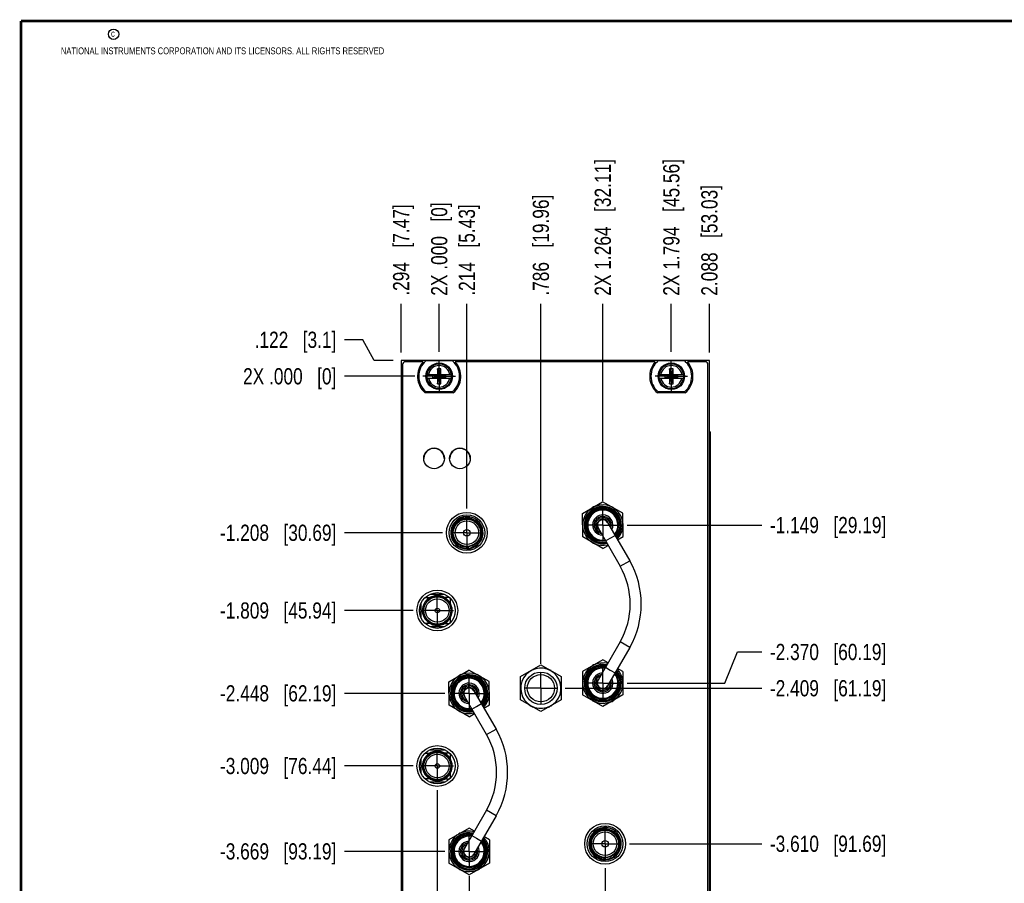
# Model space of a CAD drawing. Header units: inches. Extents: x 0.2 to 16.8, y 0.2 to 10.8.
# Tile 2 of 34: x 0.2 to 7.8, y 4.1 to 10.8. Entities that reach past the tile are written whole.
import ezdxf

# ---------------------------------------------------------------- set-up
doc = ezdxf.new("R2010")
doc.units = ezdxf.units.IN
doc.header["$LTSCALE"] = 0.935
doc.header["$MEASUREMENT"] = 0
doc.linetypes.add('CENTER', pattern=[0.6, 0.375, -0.075, 0.075, -0.075])
doc.layers.get('0').update_dxf_attribs({"linetype": 'CONTINUOUS'})
doc.layers.add('DEFAULT_1', color=7, linetype='CENTER')
doc.layers.add('DIMENSIONS', color=7, linetype='CONTINUOUS')
doc.styles.get("Standard").update_dxf_attribs({"font": 'txt', "width": 0.8})
doc.dimstyles.new('DIMSTYLE_1', dxfattribs={"dimtxt": 0.125, "dimasz": 0.18, "dimexe": 0.18, "dimexo": 0.0625, "dimgap": 0.09, "dimtad": 0, "dimtih": 1, "dimtoh": 1, "dimdec": 3, "dimzin": 4, "dimdsep": 46, "dimtxsty": 'STANDARD', "dimblk": '_FILLED', "dimblk1": '_FILLED', "dimblk2": '_FILLED', "dimcen": 0.09, "dimadec": 0, "dimazin": 0, "dimtp": 0.01, "dimtm": 0.01, "dimtfac": 1, "dimtdec": 3, "dimtofl": 0, "dimtmove": 0, "dimatfit": 3, "dimldrblk": '_FILLED', "dimfxl": 1, "dimtolj": 1, "dimtzin": 4, "dimarcsym": 0})

# ---------------------------------------------------------------- blocks, each defined once
blk = doc.blocks.new('*D0')
at = {"layer": 'DIMENSIONS', "color": 2, "linetype": 'CONTINUOUS'}
for p, q in [((2.8924, 8.2969), (2.7496, 8.2969)), ((2.9802, 8.1371), (2.8924, 8.2969)), ((3.1249, 8.1371), (2.9802, 8.1371))]:
    blk.add_line(p, q, dxfattribs=at)
at = {"layer": 'DIMENSIONS', "color": 2, "linetype": 'CONTINUOUS', "insert": (2.6871, 8.3594), "char_height": 0.125, "width": 1.025, "attachment_point": 3, "line_spacing_factor": 0.9}
blk.add_mtext('.122{\\Ftxt.shx;\\W1.000000;\\H0.125000; }[3.1]', dxfattribs=at)
blk = doc.blocks.new('_FILLED')
at = {"color": 0, "linetype": 'BYBLOCK'}
blk.add_solid([(0, 0), (-1, 0.174), (-1, -0.174)], dxfattribs=at)
blk = doc.blocks.new('*D1')
at = {"layer": 'DIMENSIONS', "color": 2, "linetype": 'CONTINUOUS'}
blk.add_line((3.2939, 8.015), (2.7496, 8.015), dxfattribs=at)
at = {"layer": 'DIMENSIONS', "color": 2, "linetype": 'CONTINUOUS', "insert": (2.6871, 8.0775), "char_height": 0.125, "width": 1.125, "attachment_point": 3, "line_spacing_factor": 0.9}
blk.add_mtext('2X .000{\\Ftxt.shx;\\W1.000000;\\H0.125000; }[0]', dxfattribs=at)
blk = doc.blocks.new('*D2')
at = {"layer": 'DIMENSIONS', "color": 2, "linetype": 'CONTINUOUS'}
blk.add_line((3.5078, 6.8068), (2.7496, 6.8068), dxfattribs=at)
at = {"layer": 'DIMENSIONS', "color": 2, "linetype": 'CONTINUOUS', "insert": (2.6871, 6.8693), "char_height": 0.125, "width": 1.425, "attachment_point": 3, "line_spacing_factor": 0.9}
blk.add_mtext('-1.208{\\Ftxt.shx;\\W1.000000;\\H0.125000; }[30.69]', dxfattribs=at)
blk = doc.blocks.new('*D3')
at = {"layer": 'DIMENSIONS', "color": 2, "linetype": 'CONTINUOUS'}
blk.add_line((3.2795, 6.2064), (2.7496, 6.2064), dxfattribs=at)
at = {"layer": 'DIMENSIONS', "color": 2, "linetype": 'CONTINUOUS', "insert": (2.6871, 6.2689), "char_height": 0.125, "width": 1.425, "attachment_point": 3, "line_spacing_factor": 0.9}
blk.add_mtext('-1.809{\\Ftxt.shx;\\W1.000000;\\H0.125000; }[45.94]', dxfattribs=at)
blk = doc.blocks.new('*D4')
at = {"layer": 'DIMENSIONS', "color": 2, "linetype": 'CONTINUOUS'}
blk.add_line((3.5254, 5.5666), (2.7496, 5.5666), dxfattribs=at)
at = {"layer": 'DIMENSIONS', "color": 2, "linetype": 'CONTINUOUS', "insert": (2.6871, 5.6291), "char_height": 0.125, "width": 1.425, "attachment_point": 3, "line_spacing_factor": 0.9}
blk.add_mtext('-2.448{\\Ftxt.shx;\\W1.000000;\\H0.125000; }[62.19]', dxfattribs=at)
blk = doc.blocks.new('*D5')
at = {"layer": 'DIMENSIONS', "color": 2, "linetype": 'CONTINUOUS'}
blk.add_line((3.2795, 5.0056), (2.7496, 5.0056), dxfattribs=at)
at = {"layer": 'DIMENSIONS', "color": 2, "linetype": 'CONTINUOUS', "insert": (2.6871, 5.0681), "char_height": 0.125, "width": 1.425, "attachment_point": 3, "line_spacing_factor": 0.9}
blk.add_mtext('-3.009{\\Ftxt.shx;\\W1.000000;\\H0.125000; }[76.44]', dxfattribs=at)
blk = doc.blocks.new('*D6')
at = {"layer": 'DIMENSIONS', "color": 2, "linetype": 'CONTINUOUS'}
blk.add_line((3.5254, 4.3462), (2.7496, 4.3462), dxfattribs=at)
at = {"layer": 'DIMENSIONS', "color": 2, "linetype": 'CONTINUOUS', "insert": (2.6871, 4.4087), "char_height": 0.125, "width": 1.425, "attachment_point": 3, "line_spacing_factor": 0.9}
blk.add_mtext('-3.669{\\Ftxt.shx;\\W1.000000;\\H0.125000; }[93.19]', dxfattribs=at)
blk = doc.blocks.new('*D7')
at = {"layer": 'DIMENSIONS', "color": 2, "linetype": 'CONTINUOUS'}
blk.add_line((3.2935, 3.1966), (2.7496, 3.1966), dxfattribs=at)
at = {"layer": 'DIMENSIONS', "color": 2, "linetype": 'CONTINUOUS', "insert": (2.6871, 3.2591), "char_height": 0.125, "width": 1.825, "attachment_point": 3, "line_spacing_factor": 0.9}
blk.add_mtext('2X -4.818{\\Ftxt.shx;\\W1.000000;\\H0.125000; }[122.39]', dxfattribs=at)
blk = doc.blocks.new('*D8')
at = {"layer": 'DIMENSIONS', "color": 2, "linetype": 'CONTINUOUS'}
blk.add_line((4.9333, 6.8659), (5.9743, 6.8659), dxfattribs=at)
at = {"layer": 'DIMENSIONS', "color": 2, "linetype": 'CONTINUOUS', "insert": (6.0368, 6.9284), "char_height": 0.125, "width": 1.425, "attachment_point": 1, "line_spacing_factor": 0.9}
blk.add_mtext('-1.149{\\Ftxt.shx;\\W1.000000;\\H0.125000; }[29.19]', dxfattribs=at)
blk = doc.blocks.new('*D9')
at = {"layer": 'DIMENSIONS', "color": 2, "linetype": 'CONTINUOUS'}
blk.add_line((4.4547, 5.606), (5.9743, 5.606), dxfattribs=at)
at = {"layer": 'DIMENSIONS', "color": 2, "linetype": 'CONTINUOUS', "insert": (6.0368, 5.6685), "char_height": 0.125, "width": 1.425, "attachment_point": 1, "line_spacing_factor": 0.9}
blk.add_mtext('-2.409{\\Ftxt.shx;\\W1.000000;\\H0.125000; }[61.19]', dxfattribs=at)
blk = doc.blocks.new('*D10')
at = {"layer": 'DIMENSIONS', "color": 2, "linetype": 'CONTINUOUS'}
for p, q in [((5.6889, 5.6454), (5.786, 5.8861)), ((5.786, 5.8861), (5.9743, 5.8861)), ((4.9333, 5.6454), (5.6889, 5.6454))]:
    blk.add_line(p, q, dxfattribs=at)
at = {"layer": 'DIMENSIONS', "color": 2, "linetype": 'CONTINUOUS', "insert": (6.0368, 5.9486), "char_height": 0.125, "width": 1.425, "attachment_point": 1, "line_spacing_factor": 0.9}
blk.add_mtext('-2.370{\\Ftxt.shx;\\W1.000000;\\H0.125000; }[60.19]', dxfattribs=at)
blk = doc.blocks.new('*D11')
at = {"layer": 'DIMENSIONS', "color": 2, "linetype": 'CONTINUOUS'}
blk.add_line((4.9508, 4.4052), (5.9743, 4.4052), dxfattribs=at)
at = {"layer": 'DIMENSIONS', "color": 2, "linetype": 'CONTINUOUS', "insert": (6.0368, 4.4677), "char_height": 0.125, "width": 1.425, "attachment_point": 1, "line_spacing_factor": 0.9}
blk.add_mtext('-3.610{\\Ftxt.shx;\\W1.000000;\\H0.125000; }[91.69]', dxfattribs=at)
blk = doc.blocks.new('*D12')
at = {"layer": 'DIMENSIONS', "color": 2, "linetype": 'CONTINUOUS'}
blk.add_line((5.2753, 8.2026), (5.2753, 8.5746), dxfattribs=at)
at = {"layer": 'DIMENSIONS', "color": 2, "linetype": 'CONTINUOUS', "insert": (5.2128, 8.6371), "char_height": 0.125, "width": 1.625, "attachment_point": 1, "rotation": 90, "line_spacing_factor": 0.9}
blk.add_mtext('2X 1.794{\\Ftxt.shx;\\W1.000000;\\H0.125000; }[45.56]', dxfattribs=at)
blk = doc.blocks.new('*D13')
at = {"layer": 'DIMENSIONS', "color": 2, "linetype": 'CONTINUOUS'}
blk.add_line((3.4815, 8.2026), (3.4815, 8.5746), dxfattribs=at)
at = {"layer": 'DIMENSIONS', "color": 2, "linetype": 'CONTINUOUS', "insert": (3.419, 8.6371), "char_height": 0.125, "width": 1.125, "attachment_point": 1, "rotation": 90, "line_spacing_factor": 0.9}
blk.add_mtext('2X .000{\\Ftxt.shx;\\W1.000000;\\H0.125000; }[0]', dxfattribs=at)
blk = doc.blocks.new('*D14')
at = {"layer": 'DIMENSIONS', "color": 2, "linetype": 'CONTINUOUS'}
blk.add_line((5.5694, 8.1996), (5.5694, 8.5746), dxfattribs=at)
at = {"layer": 'DIMENSIONS', "color": 2, "linetype": 'CONTINUOUS', "insert": (5.5069, 8.6371), "char_height": 0.125, "width": 1.325, "attachment_point": 1, "rotation": 90, "line_spacing_factor": 0.9}
blk.add_mtext('2.088{\\Ftxt.shx;\\W1.000000;\\H0.125000; }[53.03]', dxfattribs=at)
blk = doc.blocks.new('*D15')
at = {"layer": 'DIMENSIONS', "color": 2, "linetype": 'CONTINUOUS'}
blk.add_line((4.7457, 7.0535), (4.7457, 8.5746), dxfattribs=at)
at = {"layer": 'DIMENSIONS', "color": 2, "linetype": 'CONTINUOUS', "insert": (4.6832, 8.6371), "char_height": 0.125, "width": 1.625, "attachment_point": 1, "rotation": 90, "line_spacing_factor": 0.9}
blk.add_mtext('2X 1.264{\\Ftxt.shx;\\W1.000000;\\H0.125000; }[32.11]', dxfattribs=at)
blk = doc.blocks.new('*D16')
at = {"layer": 'DIMENSIONS', "color": 2, "linetype": 'CONTINUOUS'}
blk.add_line((4.2671, 5.7936), (4.2671, 8.5746), dxfattribs=at)
at = {"layer": 'DIMENSIONS', "color": 2, "linetype": 'CONTINUOUS', "insert": (4.2046, 8.6371), "char_height": 0.125, "width": 1.225, "attachment_point": 1, "rotation": 90, "line_spacing_factor": 0.9}
blk.add_mtext('.786{\\Ftxt.shx;\\W1.000000;\\H0.125000; }[19.96]', dxfattribs=at)
blk = doc.blocks.new('*D17')
at = {"layer": 'DIMENSIONS', "color": 2, "linetype": 'CONTINUOUS'}
blk.add_line((3.6954, 6.9944), (3.6954, 8.5746), dxfattribs=at)
at = {"layer": 'DIMENSIONS', "color": 2, "linetype": 'CONTINUOUS', "insert": (3.6329, 8.6371), "char_height": 0.125, "width": 1.125, "attachment_point": 1, "rotation": 90, "line_spacing_factor": 0.9}
blk.add_mtext('.214{\\Ftxt.shx;\\W1.000000;\\H0.125000; }[5.43]', dxfattribs=at)
blk = doc.blocks.new('*D18')
at = {"layer": 'DIMENSIONS', "color": 2, "linetype": 'CONTINUOUS'}
blk.add_line((3.1874, 8.1996), (3.1874, 8.5746), dxfattribs=at)
at = {"layer": 'DIMENSIONS', "color": 2, "linetype": 'CONTINUOUS', "insert": (3.1249, 8.6371), "char_height": 0.125, "width": 1.125, "attachment_point": 1, "rotation": 90, "line_spacing_factor": 0.9}
blk.add_mtext('.294{\\Ftxt.shx;\\W1.000000;\\H0.125000; }[7.47]', dxfattribs=at)
blk = doc.blocks.new('*D19')
at = {"layer": 'DIMENSIONS', "color": 2, "linetype": 'CONTINUOUS'}
blk.add_line((3.4671, 4.818), (3.4671, 2.5796), dxfattribs=at)
at = {"layer": 'DIMENSIONS', "color": 2, "linetype": 'CONTINUOUS', "insert": (3.4046, 2.5171), "char_height": 0.125, "width": 1.425, "attachment_point": 3, "rotation": 90, "line_spacing_factor": 0.9}
blk.add_mtext('2X .014{\\Ftxt.shx;\\W1.000000;\\H0.125000; }[0.37]', dxfattribs=at)
blk = doc.blocks.new('*D20')
at = {"layer": 'DIMENSIONS', "color": 2, "linetype": 'CONTINUOUS'}
blk.add_line((3.713, 4.1586), (3.713, 2.5796), dxfattribs=at)
at = {"layer": 'DIMENSIONS', "color": 2, "linetype": 'CONTINUOUS', "insert": (3.6505, 2.5171), "char_height": 0.125, "width": 1.425, "attachment_point": 3, "rotation": 90, "line_spacing_factor": 0.9}
blk.add_mtext('2X .231{\\Ftxt.shx;\\W1.000000;\\H0.125000; }[5.88]', dxfattribs=at)
blk = doc.blocks.new('*D21')
at = {"layer": 'DIMENSIONS', "color": 2, "linetype": 'CONTINUOUS'}
blk.add_line((4.7632, 4.2176), (4.7632, 2.5796), dxfattribs=at)
at = {"layer": 'DIMENSIONS', "color": 2, "linetype": 'CONTINUOUS', "insert": (4.7007, 2.5171), "char_height": 0.125, "width": 1.325, "attachment_point": 3, "rotation": 90, "line_spacing_factor": 0.9}
blk.add_mtext('1.282{\\Ftxt.shx;\\W1.000000;\\H0.125000; }[32.56]', dxfattribs=at)

msp = doc.modelspace()

# ---------------------------------------------------------------- linework, layer by layer
at = {"color": 7, "linetype": 'CONTINUOUS'}
for p, q in [((3.1874, 8.1371), (3.1874, 3.7636)), ((5.5694, 8.1371), (3.1874, 8.1371)), ((3.1987, 8.1072), (3.1987, 4.0335)), ((3.3574, 8.1272), (3.2188, 8.1272)), ((3.5852, 8.1335), (3.3777, 8.1335)), ((3.4677, 7.9579), (3.4953, 8.0721)), ((3.4677, 8.0721), (3.4677, 8.0288)), ((3.4953, 7.9579), (3.4677, 8.0721)), ((3.4953, 8.0721), (3.4677, 8.0721)), ((3.4953, 8.0288), (3.4953, 8.0721)), ((5.1512, 8.1272), (3.6056, 8.1272)), ((5.379, 8.1335), (5.1715, 8.1335)), ((5.2615, 7.9579), (5.2891, 8.0721)), ((5.2615, 8.0721), (5.2615, 8.0288)), ((5.2891, 7.9579), (5.2615, 8.0721)), ((5.2891, 8.0721), (5.2615, 8.0721)), ((5.2891, 8.0288), (5.2891, 8.0721)), ((5.5384, 8.1272), (5.3994, 8.1272)), ((5.5585, 3.102), (5.5585, 8.1072)), ((5.5694, 3.0721), (5.5694, 8.1371)), ((3.3868, 8.0288), (3.4698, 8.0288)), ((3.3868, 8.0013), (3.4698, 8.0013)), ((3.433, 8.0033), (3.433, 8.0267)), ((3.433, 8.0267), (3.53, 8.0033)), ((3.433, 8.0267), (3.4698, 8.0267)), ((3.53, 8.0267), (3.433, 8.0033)), ((3.4698, 8.0033), (3.433, 8.0033)), ((3.4677, 8.0013), (3.4677, 7.9579)), ((3.4698, 8.0267), (3.4698, 8.0288)), ((3.4698, 8.0033), (3.4932, 8.0267)), ((3.4932, 8.0033), (3.4698, 8.0267)), ((3.4698, 8.0013), (3.4698, 8.0033)), ((3.4932, 8.0288), (3.4932, 8.0267)), ((3.4932, 8.0288), (3.5761, 8.0288)), ((3.4932, 8.0267), (3.53, 8.0267)), ((3.4932, 8.0033), (3.4932, 8.0013)), ((3.53, 8.0033), (3.4932, 8.0033)), ((3.4932, 8.0013), (3.5761, 8.0013)), ((3.4953, 7.9579), (3.4953, 8.0013)), ((3.53, 8.0267), (3.53, 8.0033)), ((5.1806, 8.0288), (5.2636, 8.0288)), ((5.1806, 8.0013), (5.2636, 8.0013)), ((5.2268, 8.0033), (5.2268, 8.0267)), ((5.3238, 8.0267), (5.2268, 8.0033)), ((5.2268, 8.0267), (5.2636, 8.0267)), ((5.2268, 8.0267), (5.3238, 8.0033)), ((5.2636, 8.0033), (5.2268, 8.0033)), ((5.2615, 8.0013), (5.2615, 7.9579)), ((5.2636, 8.0267), (5.2636, 8.0288)), ((5.2636, 8.0033), (5.287, 8.0267)), ((5.287, 8.0033), (5.2636, 8.0267)), ((5.2636, 8.0013), (5.2636, 8.0033)), ((5.287, 8.0288), (5.287, 8.0267)), ((5.287, 8.0288), (5.3699, 8.0288)), ((5.287, 8.0267), (5.3238, 8.0267)), ((5.287, 8.0033), (5.287, 8.0013)), ((5.3238, 8.0033), (5.287, 8.0033)), ((5.287, 8.0013), (5.3699, 8.0013)), ((5.2891, 7.9579), (5.2891, 8.0013)), ((5.3238, 8.0267), (5.3238, 8.0033)), ((3.4677, 7.9579), (3.4953, 7.9579)), ((5.2615, 7.9579), (5.2891, 7.9579)), ((3.5888, 7.8867), (3.3741, 7.8867)), ((3.3777, 7.8965), (3.5852, 7.8965)), ((5.3827, 7.8867), (5.1679, 7.8867)), ((5.1715, 7.8965), (5.379, 7.8965)), ((5.5699, 7.5871), (5.5779, 7.5871)), ((5.5781, 3.5871), (5.5781, 7.5871)), ((4.7825, 6.8864), (4.9534, 6.5902)), ((4.7088, 6.8439), (4.8798, 6.5477)), ((3.3307, 6.2179), (3.3421, 6.2179)), ((3.3307, 6.1949), (3.3421, 6.1949)), ((4.8798, 5.9633), (4.7089, 5.6674)), ((4.9534, 5.9208), (4.7825, 5.6249)), ((4.1108, 5.6969), (4.2671, 5.7862)), ((4.2671, 5.7862), (4.4233, 5.696)), ((4.1108, 5.5169), (4.1108, 5.6969)), ((4.4233, 5.696), (4.4233, 5.516)), ((3.7498, 5.5872), (3.9207, 5.291)), ((3.8471, 5.2485), (3.6762, 5.5447)), ((4.2671, 5.4266), (4.1108, 5.5169)), ((4.4233, 5.516), (4.2671, 5.4266)), ((3.3307, 5.0171), (3.3421, 5.0171)), ((3.3307, 4.9941), (3.3421, 4.9941)), ((3.8471, 4.6641), (3.6762, 4.3682)), ((3.9207, 4.6216), (3.7498, 4.3257))]:
    msp.add_line(p, q, dxfattribs=at)
at = {"color": 6, "linetype": 'CONTINUOUS'}
for p, q in [((4.5889, 6.9547), (4.7442, 7.046)), ((4.9009, 6.9572), (4.7442, 7.046)), ((4.5904, 6.7746), (4.5889, 6.9547)), ((4.9024, 6.777), (4.9009, 6.9572)), ((4.7471, 6.6857), (4.5904, 6.7746)), ((4.86, 6.7521), (4.9024, 6.777)), ((4.7471, 6.6857), (4.7867, 6.709)), ((3.4125, 6.3314), (3.5217, 6.3314)), ((3.3421, 6.1486), (3.3421, 6.2642)), ((3.3741, 6.3063), (3.4106, 6.3063)), ((3.5601, 6.3063), (3.5231, 6.3063)), ((3.5651, 6.302), (3.5651, 6.2663)), ((3.4096, 6.1065), (3.3741, 6.1065)), ((3.524, 6.1065), (3.5601, 6.1065)), ((3.5651, 6.1463), (3.5651, 6.1108)), ((3.5217, 6.0814), (3.4125, 6.0814)), ((4.7457, 5.8255), (4.5897, 5.7355)), ((4.7865, 5.8019), (4.7457, 5.8255)), ((3.5563, 5.6555), (3.7116, 5.7468)), ((3.8683, 5.6579), (3.7116, 5.7468)), ((4.5897, 5.7355), (4.5897, 5.5553)), ((4.9017, 5.7355), (4.8602, 5.7594)), ((4.9017, 5.7355), (4.9017, 5.5553)), ((3.5577, 5.4753), (3.5563, 5.6555)), ((3.8697, 5.4778), (3.8683, 5.6579)), ((4.7457, 5.4652), (4.5897, 5.5553)), ((4.9017, 5.5553), (4.7457, 5.4652)), ((3.7144, 5.3865), (3.5577, 5.4753)), ((3.7144, 5.3865), (3.754, 5.4098)), ((3.8273, 5.4529), (3.8697, 5.4778)), ((3.3741, 5.1055), (3.4106, 5.1055)), ((3.4125, 5.1306), (3.5217, 5.1306)), ((3.5601, 5.1055), (3.5231, 5.1055)), ((3.5651, 5.1012), (3.5651, 5.0655)), ((3.3421, 4.9478), (3.3421, 5.0635)), ((3.5651, 4.9456), (3.5651, 4.91)), ((3.4096, 4.9057), (3.3741, 4.9057)), ((3.5217, 4.8806), (3.4125, 4.8806)), ((3.524, 4.9057), (3.5601, 4.9057)), ((3.713, 4.5263), (3.557, 4.4362)), ((3.7539, 4.5027), (3.713, 4.5263)), ((3.557, 4.4362), (3.557, 4.2561)), ((3.869, 4.4362), (3.8275, 4.4602)), ((3.869, 4.4362), (3.869, 4.2561)), ((3.713, 4.166), (3.557, 4.2561)), ((3.869, 4.2561), (3.713, 4.166))]:
    msp.add_line(p, q, dxfattribs=at)
at = {"color": 9, "linetype": 'CONTINUOUS'}
for p, q in [((4.8034, 6.765), (4.8403, 6.7862)), ((4.7667, 6.7437), (4.8034, 6.765)), ((4.8798, 6.5477), (4.9534, 6.5902)), ((4.9534, 5.9208), (4.8798, 5.9633)), ((4.7667, 5.7676), (4.8035, 5.7462)), ((4.8035, 5.7462), (4.8403, 5.725)), ((3.7708, 5.4658), (3.8076, 5.487)), ((3.734, 5.4445), (3.7708, 5.4658)), ((3.8471, 5.2485), (3.9207, 5.291)), ((3.9207, 4.6216), (3.8471, 4.6641)), ((3.734, 4.4683), (3.7708, 4.447)), ((3.7708, 4.447), (3.8076, 4.4258))]:
    msp.add_line(p, q, dxfattribs=at)
at = {"color": 7, "linetype": 'CONTINUOUS', "const_width": 0.02}
for points in [[(0.25, 10.7586), (0.25, 0.2586)], [(16.75, 10.7586), (0.25, 10.7586)]]:
    msp.add_lwpolyline(points, dxfattribs=at)
at = {"color": 2, "linetype": 'CONTINUOUS'}
msp.add_circle((0.9659, 10.6562), 0.0403, dxfattribs=at)
at = {"color": 7, "linetype": 'CONTINUOUS'}
for centre, radius in [((3.4815, 8.015), 0.1025), ((3.4815, 8.015), 0.098), ((5.2753, 8.015), 0.1025), ((5.2753, 8.015), 0.098), ((3.4421, 7.381), 0.0799), ((3.6421, 7.381), 0.0799), ((3.6954, 6.8068), 0.1575), ((3.6954, 6.8068), 0.1378), ((3.6954, 6.8068), 0.105), ((3.6954, 6.8068), 0.091), ((3.6954, 6.8068), 0.025), ((3.4671, 6.2064), 0.1575), ((3.4671, 6.2064), 0.1378), ((4.2671, 5.606), 0.125), ((3.4671, 5.0056), 0.1575), ((3.4671, 5.0056), 0.1378), ((4.7632, 4.4052), 0.1575), ((4.7632, 4.4052), 0.1378), ((4.7632, 4.4052), 0.105), ((4.7632, 4.4052), 0.091), ((4.7632, 4.4052), 0.025)]:
    msp.add_circle(centre, radius, dxfattribs=at)
at = {"color": 6, "linetype": 'CONTINUOUS'}
for centre, radius in [((3.6954, 6.8068), 0.1088), ((3.4671, 6.2064), 0.105), ((3.4671, 6.2064), 0.0905), ((3.4671, 6.2064), 0.018), ((3.4671, 5.0056), 0.105), ((3.4671, 5.0056), 0.0905), ((3.4671, 5.0056), 0.018), ((4.7632, 4.4052), 0.1088)]:
    msp.add_circle(centre, radius, dxfattribs=at)
at = {"color": 9, "linetype": 'CONTINUOUS'}
msp.add_circle((4.2671, 5.606), 0.105, dxfattribs=at)
at = {"color": 7, "linetype": 'CONTINUOUS'}
for centre, radius, start, end in [((3.2188, 8.1072), 0.0201, 90, 180), ((3.4815, 8.015), 0.1673, 137.88752, 230.0884), ((3.4815, 8.015), 0.1575, 131.20295, 228.79705), ((3.4815, 8.015), 0.1575, 311.20295, 48.79705), ((3.4815, 8.015), 0.1673, 309.9116, 42.11248), ((5.2753, 8.015), 0.1673, 137.88752, 230.0884), ((5.2753, 8.015), 0.1575, 131.20295, 228.79705), ((5.2753, 8.015), 0.1575, 311.20295, 48.79705), ((5.2753, 8.015), 0.1673, 309.9116, 42.11248), ((5.5384, 8.1072), 0.0201, 0, 90), ((3.4815, 8.015), 0.0956, 171.71661, 188.28339), ((3.4815, 8.015), 0.0956, 351.71661, 8.28339), ((5.2753, 8.015), 0.0956, 171.71661, 188.28339), ((5.2753, 8.015), 0.0956, 351.71661, 8.28339), ((3.4421, 7.38), 0.0787, 359.97617, 179.97618), ((3.6421, 7.38), 0.0787, 359.97617, 179.97618), ((4.7457, 6.8659), 0.1575, 113.62542, 120.45293), ((4.7457, 6.8659), 0.1575, 59.69216, 66.7998), ((3.6992, 6.8095), 0.1214, 104.64885, 119.99161), ((3.6994, 6.809), 0.1219, 105.20022, 119.96278), ((3.6992, 6.8099), 0.1211, 104.79772, 105.19636), ((3.6991, 6.8101), 0.1208, 103.93677, 104.7979), ((3.6979, 6.8106), 0.1195, 158.88491, 162.24612), ((3.6974, 6.8108), 0.119, 158.89035, 162.29472), ((3.6989, 6.8103), 0.1205, 133.05102, 158.88323), ((3.6982, 6.8105), 0.1198, 156.32642, 158.88554), ((3.6966, 6.8083), 0.1119, 158.65047, 161.08828), ((3.6963, 6.8084), 0.1116, 158.64013, 161.18096), ((3.6994, 6.8099), 0.1213, 142.31448, 152.83506), ((3.6968, 6.8082), 0.1122, 124.78458, 158.64939), ((3.6966, 6.8083), 0.1119, 151.7855, 152.33136), ((3.6992, 6.81), 0.121, 136.36754, 142.29231), ((3.699, 6.8101), 0.1208, 125.14877, 136.35968), ((3.6987, 6.8105), 0.1203, 120.03298, 127.22455), ((3.6983, 6.8112), 0.1194, 119.99463, 125.15253), ((3.6966, 6.8087), 0.1117, 119.10078, 124.79047), ((3.6972, 6.8075), 0.113, 102.84844, 119.07383), ((4.7457, 6.8659), 0.1575, 176.33955, 184.0927), ((4.7457, 6.8651), 0.0425, 29.99613, 209.99613), ((4.7457, 6.8659), 0.1575, 356.33955, 4.0927), ((3.6937, 6.8114), 0.1152, 168.4684, 195.92118), ((3.6967, 6.811), 0.1183, 162.24037, 168.47304), ((3.695, 6.8115), 0.1165, 162.24573, 168.5449), ((3.6948, 6.8118), 0.1163, 194.83204, 212.71479), ((3.6949, 6.8088), 0.1101, 168.16184, 211.52753), ((3.6942, 6.8088), 0.1095, 184.52223, 185.48013), ((3.6957, 6.8086), 0.111, 161.08169, 168.13759), ((3.6942, 6.809), 0.1094, 167.4074, 168.18502), ((3.6952, 6.8088), 0.1105, 161.17468, 167.39527), ((3.6946, 6.8087), 0.1098, 199.79676, 200.93328), ((3.6941, 6.8113), 0.1155, 209.28651, 217.35644), ((3.6942, 6.8083), 0.1093, 210.75792, 216.01806), ((3.6946, 6.8086), 0.1098, 211.52626, 216.05469), ((3.6914, 6.8091), 0.1121, 217.28281, 236.70432), ((3.6923, 6.8099), 0.1132, 217.41836, 229.64026), ((3.693, 6.8073), 0.1077, 215.95298, 218.09464), ((3.694, 6.8082), 0.1091, 216.05738, 218.14112), ((3.6938, 6.808), 0.1087, 218.14195, 219.28911), ((3.6945, 6.8086), 0.1097, 219.34428, 224.61349), ((3.6934, 6.8074), 0.108, 219.22686, 235.3353), ((3.6947, 6.8087), 0.1099, 224.60654, 230.72061), ((3.6909, 6.8084), 0.1112, 229.69969, 236.77097), ((3.6938, 6.8076), 0.1085, 230.71388, 235.23917), ((3.6907, 6.8081), 0.1108, 236.75104, 280.77847), ((4.7457, 6.8659), 0.1575, 239.69217, 246.79981), ((4.3736, 6.2556), 0.5844, 329.99847, 29.99421), ((4.3737, 6.2556), 0.6694, 329.9966, 29.99607), ((3.4705, 6.2104), 0.1185, 181.95368, 182.80805), ((3.4651, 6.2098), 0.113, 181.70064, 182.51869), ((3.4658, 6.2098), 0.1138, 182.51753, 197.96646), ((3.4648, 6.2096), 0.1127, 198.01013, 214.49298), ((3.4633, 6.2089), 0.1111, 197.91313, 203.34819), ((3.4651, 6.2097), 0.113, 203.35975, 237.74969), ((3.4648, 6.2093), 0.1126, 220.85531, 237.76489), ((3.4646, 6.2088), 0.1121, 237.73827, 243.48786), ((3.4644, 6.2086), 0.1118, 237.76741, 243.54512), ((3.4636, 6.2073), 0.1102, 243.54849, 254.54656), ((3.4634, 6.2069), 0.1098, 243.58358, 247.59427), ((3.4632, 6.2059), 0.1088, 247.52347, 250.81876), ((3.4632, 6.2056), 0.1085, 250.82617, 264.29354), ((3.4633, 6.2063), 0.1092, 254.5865, 288.04767), ((3.4632, 6.206), 0.1089, 264.26489, 271.34163), ((3.4632, 6.2068), 0.1097, 271.3537, 288.01317), ((3.4634, 6.206), 0.1089, 288.04792, 298.28402), ((3.4635, 6.2058), 0.1087, 288.00792, 298.2653), ((3.4642, 6.2045), 0.1072, 298.26216, 304.69801), ((3.464, 6.2048), 0.1075, 298.28516, 303.17575), ((3.4645, 6.2041), 0.1066, 303.18282, 305.56377), ((3.4652, 6.2031), 0.1055, 304.71019, 316.23395), ((3.4654, 6.2029), 0.1052, 316.23463, 318.3638), ((3.4664, 6.2021), 0.1039, 316.20441, 318.3364), ((3.4657, 6.2026), 0.1047, 318.36298, 321.58667), ((3.4671, 6.2014), 0.103, 318.33587, 320.85514), ((3.4672, 6.2013), 0.1027, 320.85786, 321.64355), ((3.4661, 6.2023), 0.1043, 321.58859, 325.10422), ((3.4654, 6.2028), 0.1051, 322.45868, 327.5312), ((3.4648, 6.2031), 0.1058, 325.0979, 325.75194), ((3.464, 6.2037), 0.1068, 325.75479, 328.26162), ((4.7457, 5.6454), 0.1575, 113.40576, 120.37053), ((3.713, 5.5666), 0.1575, 113.62542, 120.45293), ((3.713, 5.5666), 0.1575, 59.69216, 66.7998), ((4.2671, 5.606), 0.1554, 241.44579, 238.55421), ((4.2671, 5.606), 0.1575, 59.9906, 66.50119), ((4.7457, 5.6454), 0.1575, 176.12457, 183.87896), ((4.7457, 5.6461), 0.0425, 149.99655, 329.99655), ((4.7457, 5.6454), 0.1575, 356.12457, 3.87896), ((3.713, 5.5666), 0.1575, 176.33955, 184.0927), ((3.713, 5.5659), 0.0425, 29.99613, 209.99613), ((3.713, 5.5666), 0.1575, 356.33955, 4.0927), ((4.2671, 5.606), 0.1575, 176.82885, 183.17399), ((4.2671, 5.606), 0.1575, 356.70536, 3.2976), ((4.7457, 5.6454), 0.1575, 239.60638, 246.58065), ((4.7457, 5.6454), 0.1575, 293.40576, 300.37055), ((3.713, 5.5666), 0.1575, 239.69216, 246.79981), ((4.2671, 5.606), 0.1575, 234.69136, 247.59777), ((4.2671, 5.606), 0.1575, 292.79473, 302.54258), ((3.341, 4.9564), 0.6694, 329.9966, 29.99607), ((3.3409, 4.9564), 0.5844, 329.99847, 29.99421), ((3.4705, 5.0097), 0.1185, 181.95368, 182.80805), ((3.4651, 5.009), 0.113, 181.70064, 182.51869), ((3.4658, 5.009), 0.1138, 182.51753, 197.96646), ((3.4648, 5.0088), 0.1127, 198.01013, 214.49298), ((3.4633, 5.0081), 0.1111, 197.91313, 203.34819), ((3.4651, 5.0089), 0.113, 203.35975, 237.74969), ((3.4654, 5.002), 0.1051, 322.45868, 327.5312), ((3.464, 5.0029), 0.1068, 325.75479, 328.26162), ((3.4648, 5.0085), 0.1126, 220.85531, 237.76489), ((3.4646, 5.008), 0.1121, 237.73827, 243.48786), ((3.4644, 5.0079), 0.1118, 237.76741, 243.54512), ((3.4636, 5.0065), 0.1102, 243.54849, 254.54656), ((3.4634, 5.0061), 0.1098, 243.58358, 247.59427), ((3.4632, 5.0051), 0.1088, 247.52347, 250.81876), ((3.4632, 5.0048), 0.1085, 250.82617, 264.29354), ((3.4633, 5.0055), 0.1092, 254.5865, 288.04767), ((3.4632, 5.0052), 0.1089, 264.26489, 271.34163), ((3.4632, 5.006), 0.1097, 271.3537, 288.01317), ((3.4634, 5.0052), 0.1089, 288.04792, 298.28402), ((3.4635, 5.005), 0.1087, 288.00792, 298.2653), ((3.4642, 5.0037), 0.1072, 298.26216, 304.69801), ((3.464, 5.004), 0.1075, 298.28516, 303.17575), ((3.4645, 5.0033), 0.1066, 303.18282, 305.56377), ((3.4652, 5.0023), 0.1055, 304.71019, 316.23395), ((3.4654, 5.0021), 0.1052, 316.23463, 318.3638), ((3.4664, 5.0013), 0.1039, 316.20441, 318.3364), ((3.4657, 5.0018), 0.1047, 318.36298, 321.58667), ((3.4671, 5.0007), 0.103, 318.33587, 320.85514), ((3.4672, 5.0005), 0.1027, 320.85786, 321.64355), ((3.4661, 5.0015), 0.1043, 321.58859, 325.10422), ((3.4648, 5.0023), 0.1058, 325.0979, 325.75194), ((3.713, 4.3462), 0.1575, 113.40576, 120.37055), ((4.7671, 4.4082), 0.1205, 124.75754, 150.58975), ((4.7648, 4.4065), 0.1122, 116.4911, 150.35549), ((4.7676, 4.4077), 0.1213, 134.021, 144.54158), ((4.7674, 4.4078), 0.121, 128.07407, 133.99883), ((4.7672, 4.408), 0.1208, 116.8553, 128.06621), ((4.767, 4.4084), 0.1203, 111.73951, 118.93107), ((4.7667, 4.4092), 0.1194, 111.70115, 116.85906), ((4.7647, 4.4069), 0.1117, 110.8073, 116.497), ((4.7674, 4.4074), 0.1214, 96.35537, 111.69813), ((4.7675, 4.4068), 0.1219, 96.90674, 111.66931), ((4.7651, 4.4057), 0.113, 94.55497, 110.78035), ((4.7674, 4.4077), 0.1211, 96.50425, 96.90288), ((4.7674, 4.408), 0.1208, 95.64329, 96.50442), ((4.7621, 4.4101), 0.1152, 160.17492, 187.6277), ((4.763, 4.4073), 0.1101, 159.86837, 203.23405), ((4.7623, 4.4073), 0.1095, 176.22875, 177.18666), ((4.7651, 4.4092), 0.1183, 153.94689, 160.17957), ((4.7634, 4.4099), 0.1165, 153.95226, 160.25142), ((4.7662, 4.4086), 0.1195, 150.59144, 153.95265), ((4.7658, 4.4089), 0.119, 150.59688, 154.00125), ((4.7638, 4.407), 0.111, 152.78822, 159.84412), ((4.7623, 4.4076), 0.1094, 159.11392, 159.89154), ((4.7633, 4.4072), 0.1105, 152.8812, 159.10179), ((4.7665, 4.4085), 0.1198, 148.03294, 150.59207), ((4.7669, 4.4082), 0.1204, 144.54316, 148.03032), ((4.7643, 4.4067), 0.1116, 150.34666, 152.88749), ((4.7646, 4.4066), 0.1119, 150.35699, 152.79481), ((3.713, 4.3462), 0.1575, 176.12457, 183.87896), ((3.713, 4.3469), 0.0425, 149.99655, 329.99655), ((3.713, 4.3462), 0.1575, 356.12457, 3.87896), ((4.7633, 4.4103), 0.1163, 186.53856, 204.42132), ((4.7625, 4.4099), 0.1155, 200.99303, 209.06297), ((4.7627, 4.4072), 0.1098, 191.50329, 192.6398), ((4.7623, 4.4069), 0.1093, 202.46444, 207.72459), ((4.7596, 4.4081), 0.1121, 208.98934, 228.41085), ((4.7606, 4.4088), 0.1132, 209.12489, 221.34678), ((4.7626, 4.4071), 0.1098, 203.23279, 207.76121), ((4.762, 4.4068), 0.1091, 207.76391, 209.84765), ((4.7609, 4.4061), 0.1077, 207.6595, 209.80117), ((4.7617, 4.4066), 0.1087, 209.84847, 210.99563), ((4.7625, 4.4071), 0.1097, 211.05081, 216.32002), ((4.7613, 4.4061), 0.108, 210.93339, 227.04182), ((4.7628, 4.4073), 0.1099, 216.31306, 222.42713), ((4.7617, 4.4063), 0.1085, 222.42041, 226.9457), ((3.713, 4.3462), 0.1575, 239.6064, 246.58064), ((3.713, 4.3462), 0.1575, 293.40577, 300.37054)]:
    msp.add_arc(centre, radius, start, end, dxfattribs=at)
at = {"color": 9, "linetype": 'CONTINUOUS'}
for centre, radius, start, end in [((3.4815, 8.015), 0.0947, 8.36374, 171.63626), ((3.4815, 8.015), 0.0832, 9.53359, 170.46641), ((5.2753, 8.015), 0.0947, 8.36374, 171.63626), ((5.2753, 8.015), 0.0832, 9.53359, 170.46641), ((3.4815, 8.015), 0.0947, 188.36374, 351.63626), ((3.4815, 8.015), 0.0832, 189.53359, 350.46641), ((5.2753, 8.015), 0.0947, 188.36374, 351.63626), ((5.2753, 8.015), 0.0832, 189.53359, 350.46641), ((4.7457, 6.8659), 0.1442, 317.03226, 282.60171), ((4.7457, 6.8659), 0.1365, 318.02843, 281.50722), ((4.7457, 6.8659), 0.0787, 332.79867, 89.1009), ((4.7457, 5.6454), 0.1442, 77.31011, 42.93022), ((3.713, 5.5666), 0.1442, 317.03226, 282.60171), ((4.7457, 5.6454), 0.1365, 78.33016, 41.85495), ((4.7457, 5.6454), 0.0787, 93.43, 208.64789), ((3.713, 5.5666), 0.1365, 318.02843, 281.50722), ((3.713, 5.5666), 0.0787, 332.79867, 89.1009), ((3.713, 4.3462), 0.1442, 77.31011, 42.93022), ((3.713, 4.3462), 0.1365, 78.33016, 41.85495), ((3.713, 4.3462), 0.0787, 93.43, 208.64789)]:
    msp.add_arc(centre, radius, start, end, dxfattribs=at)
at = {"color": 6, "linetype": 'CONTINUOUS'}
for centre, radius, start, end in [((4.7457, 6.8659), 0.156, 315.6734, 283.97723), ((3.6954, 6.8068), 0.125, 140.35978, 125.09839), ((3.7001, 6.8055), 0.1255, 81.68155, 103.86362), ((4.7457, 6.8659), 0.1335, 318.44901, 281.12497), ((4.7457, 6.8659), 0.1244, 319.91899, 279.75922), ((4.7457, 6.8659), 0.1165, 321.34015, 278.2592), ((4.7457, 6.8659), 0.0787, 89.1009, 266.7337), ((4.7457, 6.8659), 0.0669, 339.52605, 259.28762), ((3.695, 6.8088), 0.1227, 161.3689, 195.49084), ((3.6956, 6.8088), 0.1233, 160.69401, 161.43603), ((3.697, 6.8082), 0.1248, 126.04599, 160.65159), ((3.6974, 6.8062), 0.1143, 56.93335, 102.79946), ((4.7457, 6.8659), 0.0571, 348.05929, 250.99051), ((4.7457, 6.8659), 0.0458, 9.34318, 228.57363), ((3.6953, 6.809), 0.123, 195.51946, 212.86608), ((3.6954, 6.8046), 0.1169, 12.67567, 13.10108), ((3.6959, 6.8048), 0.1164, 6.53265, 12.67938), ((3.6947, 6.8086), 0.1223, 212.88114, 216.54125), ((3.6934, 6.8074), 0.1206, 216.4641, 282.74934), ((3.6941, 6.8044), 0.1175, 282.7676, 283.60448), ((3.4672, 6.2064), 0.1149, 0.59016, 123.68591), ((3.4671, 6.2065), 0.1149, 124.39706, 179.20975), ((3.4651, 6.2032), 0.113, 126.47509, 177.45397), ((3.4648, 6.2036), 0.1125, 122.85943, 126.48575), ((3.4666, 6.2072), 0.114, 123.67505, 124.38991), ((3.4668, 6.2068), 0.1145, 119.79416, 123.6715), ((3.4672, 6.2061), 0.1153, 114.7605, 119.79329), ((3.4648, 6.2095), 0.1059, 31.72392, 34.37233), ((3.4646, 6.203), 0.1125, 177.38836, 178.28984), ((3.4653, 6.2064), 0.1132, 179.19534, 179.98876), ((3.4671, 6.2064), 0.115, 186.4083, 303.5256), ((3.467, 6.2064), 0.1151, 335.78118, 358.37389), ((3.4678, 6.2064), 0.1143, 357.70255, 0.60631), ((3.4704, 6.2056), 0.1151, 263.89511, 268.33557), ((3.4669, 6.2068), 0.1154, 291.05562, 298.15782), ((3.4673, 6.2061), 0.1147, 298.15826, 303.51563), ((3.4676, 6.2056), 0.114, 303.52164, 304.31579), ((3.4671, 6.2064), 0.115, 304.31252, 322.1316), ((3.4668, 6.2067), 0.1154, 312.88661, 316.03404), ((3.4668, 6.2066), 0.1153, 321.37164, 335.81974), ((4.7457, 5.6454), 0.156, 75.97979, 44.25853), ((3.713, 5.5666), 0.156, 315.6734, 283.97723), ((4.7457, 5.6454), 0.1335, 79.07899, 41.47052), ((4.7457, 5.6454), 0.1244, 80.22871, 40.07323), ((4.7457, 5.6454), 0.1165, 81.72997, 38.6537), ((4.7457, 5.6454), 0.0669, 100.27098, 20.12723), ((3.713, 5.5666), 0.1335, 318.44901, 281.12497), ((3.713, 5.5666), 0.1244, 319.91899, 279.75922), ((3.713, 5.5666), 0.1165, 321.34015, 278.2592), ((3.713, 5.5666), 0.0787, 89.1009, 266.7337), ((3.713, 5.5666), 0.0669, 339.52605, 259.28762), ((4.7457, 5.6454), 0.0787, 208.64789, 27.27929), ((4.7457, 5.6454), 0.0571, 109.37729, 11.89584), ((4.7457, 5.6454), 0.0458, 131.55496, 350.65788), ((3.713, 5.5666), 0.0571, 348.05929, 250.99051), ((3.713, 5.5666), 0.0458, 9.34318, 228.57363), ((3.4671, 5.0057), 0.1149, 124.39706, 179.20975), ((3.4666, 5.0064), 0.114, 123.67505, 124.38991), ((3.4668, 5.006), 0.1145, 119.79416, 123.6715), ((3.4672, 5.0056), 0.1149, 0.59016, 123.68591), ((3.4672, 5.0053), 0.1153, 114.7605, 119.79329), ((3.4651, 5.0024), 0.113, 126.47509, 177.45397), ((3.4648, 5.0028), 0.1125, 122.85943, 126.48575), ((3.4648, 5.0087), 0.1059, 31.72392, 34.37233), ((3.4646, 5.0023), 0.1125, 177.38836, 178.28984), ((3.4653, 5.0056), 0.1132, 179.19534, 179.98876), ((3.4671, 5.0056), 0.115, 186.4083, 303.5256), ((3.4668, 5.0058), 0.1153, 321.37164, 335.81974), ((3.467, 5.0057), 0.1151, 335.78118, 358.37389), ((3.4678, 5.0056), 0.1143, 357.70255, 0.60631), ((3.4704, 5.0048), 0.1151, 263.89511, 268.33557), ((3.4669, 5.006), 0.1154, 291.05562, 298.15782), ((3.4673, 5.0054), 0.1147, 298.15826, 303.51563), ((3.4676, 5.0048), 0.114, 303.52164, 304.31579), ((3.4671, 5.0056), 0.115, 304.31252, 322.1316), ((3.4668, 5.0059), 0.1154, 312.88661, 316.03404), ((3.713, 4.3462), 0.156, 75.97979, 44.25853), ((4.7632, 4.4052), 0.125, 132.0663, 116.80492), ((4.765, 4.4064), 0.1248, 117.75252, 152.35811), ((4.7677, 4.4032), 0.1255, 73.38808, 95.57015), ((4.7651, 4.4043), 0.1143, 48.63988, 94.50599), ((3.713, 4.3462), 0.1335, 79.07899, 41.47052), ((3.713, 4.3462), 0.1244, 80.22871, 40.07323), ((3.713, 4.3462), 0.1165, 81.72997, 38.6537), ((4.7631, 4.4073), 0.1227, 153.07543, 187.19736), ((4.7637, 4.4071), 0.1233, 152.40054, 153.14255), ((4.7634, 4.4031), 0.1164, 358.24028, 4.81145), ((3.713, 4.3462), 0.0787, 208.64789, 27.27929), ((3.713, 4.3462), 0.0669, 100.27098, 20.12723), ((3.713, 4.3462), 0.0571, 109.37729, 11.89584), ((3.713, 4.3462), 0.0458, 131.55495, 350.65788), ((4.7634, 4.4074), 0.123, 187.22599, 204.57261), ((4.7627, 4.4071), 0.1223, 204.58766, 208.24777), ((4.7613, 4.4061), 0.1206, 208.17062, 274.45586), ((4.7615, 4.403), 0.1175, 274.47412, 275.31101)]:
    msp.add_arc(centre, radius, start, end, dxfattribs=at)
for points, knots in [([(3.8093, 6.8311), (3.8076, 6.8383), (3.8041, 6.8489), (3.7974, 6.8621), (3.7915, 6.8715), (3.7848, 6.8803), (3.7747, 6.891), (3.766, 6.898), (3.7598, 6.902)], [0, 0, 0, 0, 0.249843, 0.374876, 0.499936, 0.625072, 0.750303, 1, 1, 1, 1]), ([(3.7217, 6.6902), (3.7286, 6.6919), (3.7388, 6.6953), (3.7515, 6.7017), (3.7606, 6.7073), (3.7692, 6.7137), (3.7798, 6.7232), (3.7913, 6.7368), (3.8002, 6.7522), (3.8056, 6.7654), (3.8088, 6.7756), (3.811, 6.7861), (3.8126, 6.8002), (3.8124, 6.8109), (3.8116, 6.818)], [0, 0, 0, 0, 0.124889, 0.18749, 0.250052, 0.312579, 0.375089, 0.500002, 0.624946, 0.687483, 0.750014, 0.812538, 0.875066, 1, 1, 1, 1]), ([(3.4037, 6.2981), (3.4096, 6.3019), (3.4189, 6.3067), (3.4321, 6.3114), (3.4456, 6.3147), (3.4631, 6.3164), (3.4805, 6.3147), (3.4941, 6.3115), (3.5072, 6.3069), (3.5228, 6.2989), (3.5365, 6.2879), (3.546, 6.2777), (3.5503, 6.2722), (3.5522, 6.2693)], [0, 0, 0, 0, 0.124939, 0.187467, 0.250009, 0.374954, 0.499889, 0.562435, 0.624988, 0.749917, 0.87482, 0.937383, 1, 1, 1, 1]), ([(3.4037, 5.0973), (3.4096, 5.1011), (3.4189, 5.106), (3.4321, 5.1106), (3.4456, 5.1139), (3.4631, 5.1156), (3.4805, 5.114), (3.4941, 5.1107), (3.5072, 5.1061), (3.5228, 5.0981), (3.5365, 5.0872), (3.546, 5.0769), (3.5503, 5.0714), (3.5522, 5.0685)], [0, 0, 0, 0, 0.124939, 0.187467, 0.250009, 0.374954, 0.499889, 0.562435, 0.624988, 0.749917, 0.87482, 0.937383, 1, 1, 1, 1]), ([(4.8794, 4.4129), (4.8788, 4.4202), (4.8768, 4.4312), (4.8721, 4.4452), (4.8677, 4.4554), (4.8622, 4.465), (4.8538, 4.4771), (4.8462, 4.4853), (4.8407, 4.4902)], [0, 0, 0, 0, 0.249843, 0.374876, 0.499936, 0.625072, 0.750303, 1, 1, 1, 1]), ([(4.7724, 4.286), (4.7795, 4.2867), (4.79, 4.2887), (4.8036, 4.2931), (4.8134, 4.2973), (4.8228, 4.3024), (4.8346, 4.3103), (4.848, 4.3221), (4.8591, 4.3361), (4.8663, 4.3484), (4.8709, 4.358), (4.8746, 4.368), (4.8782, 4.3818), (4.8795, 4.3925), (4.8798, 4.3995)], [0, 0, 0, 0, 0.124889, 0.18749, 0.250052, 0.312579, 0.375089, 0.500002, 0.624946, 0.687483, 0.750014, 0.812538, 0.875066, 1, 1, 1, 1])]:
    msp.add_open_spline(points, degree=3, knots=knots, dxfattribs=at)
at = {"color": 7, "linetype": 'CONTINUOUS'}
for points, knots in [([(3.7114, 6.6992), (3.7044, 6.6979), (3.6938, 6.6969), (3.6796, 6.6977), (3.669, 6.6993), (3.6587, 6.7018), (3.6486, 6.7054), (3.639, 6.7099), (3.6329, 6.7135), (3.6299, 6.7155)], [0, 0, 0, 0, 0.249586, 0.374816, 0.499962, 0.624996, 0.749973, 0.874959, 1, 1, 1, 1]), ([(3.3576, 6.1747), (3.356, 6.1795), (3.3536, 6.1894), (3.3524, 6.1996), (3.3522, 6.2046)], [0, 0, 0, 0, 0.500408, 1, 1, 1, 1]), ([(3.3576, 4.9739), (3.356, 4.9788), (3.3536, 4.9887), (3.3524, 4.9988), (3.3522, 5.0039)], [0, 0, 0, 0, 0.500408, 1, 1, 1, 1]), ([(4.6756, 4.3339), (4.681, 4.3278), (4.6902, 4.3194), (4.7041, 4.3105), (4.7152, 4.305), (4.7269, 4.3008), (4.7429, 4.297), (4.7553, 4.2961), (4.7635, 4.2965)], [0, 0, 0, 0, 0.249844, 0.37491, 0.499954, 0.625058, 0.750287, 1, 1, 1, 1]), ([(4.7635, 4.2965), (4.7564, 4.2961), (4.7457, 4.2967), (4.7318, 4.2995), (4.7216, 4.3026), (4.7117, 4.3067), (4.7023, 4.3116), (4.6934, 4.3175), (4.6878, 4.3219), (4.6852, 4.3243)], [0, 0, 0, 0, 0.249586, 0.374816, 0.499962, 0.624996, 0.749973, 0.874959, 1, 1, 1, 1])]:
    msp.add_open_spline(points, degree=3, knots=knots, dxfattribs=at)
at = {"layer": 'DEFAULT_1', "color": 7, "linetype": 'CENTER'}
for p, q in [((3.4815, 8.015), (3.4815, 8.1401)), ((5.2753, 8.015), (5.2753, 8.1401)), ((3.4815, 8.015), (3.3564, 8.015)), ((3.4815, 8.015), (3.4815, 7.8899)), ((3.4815, 8.015), (3.6066, 8.015)), ((5.2753, 8.015), (5.1502, 8.015)), ((5.2753, 8.015), (5.2753, 7.8899)), ((5.2753, 8.015), (5.4004, 8.015)), ((3.6954, 6.8068), (3.6954, 6.9319)), ((4.7457, 6.8659), (4.7457, 6.991)), ((4.7457, 6.8659), (4.6206, 6.8659)), ((4.7457, 6.8659), (4.7457, 6.7408)), ((4.7457, 6.8659), (4.8708, 6.8659)), ((3.6954, 6.8068), (3.5703, 6.8068)), ((3.6954, 6.8068), (3.6954, 6.6817)), ((3.6954, 6.8068), (3.8205, 6.8068)), ((3.4671, 6.2064), (3.4671, 6.3315)), ((3.4671, 6.2064), (3.342, 6.2064)), ((3.4671, 6.2064), (3.4671, 6.0813)), ((3.4671, 6.2064), (3.5922, 6.2064)), ((4.2671, 5.606), (4.2671, 5.7311)), ((4.7457, 5.6454), (4.7457, 5.7705)), ((3.713, 5.5666), (3.713, 5.6917)), ((4.7457, 5.6454), (4.6206, 5.6454)), ((4.7457, 5.6454), (4.8708, 5.6454)), ((4.7457, 5.6454), (4.7457, 5.5203)), ((3.713, 5.5666), (3.5879, 5.5666)), ((3.713, 5.5666), (3.713, 5.4415)), ((3.713, 5.5666), (3.8381, 5.5666)), ((4.2671, 5.606), (4.142, 5.606)), ((4.2671, 5.606), (4.2671, 5.4809)), ((4.2671, 5.606), (4.3922, 5.606)), ((3.4671, 5.0056), (3.4671, 5.1307)), ((3.4671, 5.0056), (3.342, 5.0056)), ((3.4671, 5.0056), (3.4671, 4.8805)), ((3.4671, 5.0056), (3.5922, 5.0056)), ((4.7632, 4.4052), (4.7632, 4.5303)), ((3.713, 4.3462), (3.713, 4.4713)), ((3.713, 4.3462), (3.5879, 4.3462)), ((3.713, 4.3462), (3.8381, 4.3462)), ((3.713, 4.3462), (3.713, 4.2211)), ((4.7632, 4.4052), (4.6381, 4.4052)), ((4.7632, 4.4052), (4.8883, 4.4052)), ((4.7632, 4.4052), (4.7632, 4.2801))]:
    msp.add_line(p, q, dxfattribs=at)

# ---------------------------------------------------------------- texts
at = {"color": 2, "linetype": 'CONTINUOUS', "char_height": 0.053, "attachment_point": 1, "line_spacing_factor": 0.9}
for s, insert, width in [('c', (0.946, 10.6893), 0.0424), ('NATIONAL INSTRUMENTS CORPORATION AND ITS LICENSORS. ALL RIGHTS RESERVED', (0.5583, 10.5546), 3.0104)]:
    msp.add_mtext(s, dxfattribs=dict(at, insert=insert, width=width))

# ---------------------------------------------------------------- dimensions: what is measured, and where the dimension line sits
at = {"layer": 'DIMENSIONS', "color": 2, "linetype": 'CONTINUOUS'}
for feature_location, offset, dtype, origin, text, picture, middle in [((5.2753, 8.2026), (0, 0.3719), 1, (3.4815, 8.1401), '2X <>', '*D12', (5.2753, 9.4496)), ((4.7457, 7.0535), (0, 1.5211), 1, (3.4815, 6.991), '2X <>', '*D15', (4.7457, 9.4496)), ((3.48148424, 8.2026324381), (0, 0.371947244), 1, (3.48148424, 8.1401324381), '2X <>', '*D13', (3.48148424, 9.1995796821)), ((3.29388424, 8.0150324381), (-0.544293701, 0), 0, (3.35638424, 8.0150324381), '2X <>', '*D1', (1.924590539, 8.0150324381)), ((3.2935, 3.1966), (-0.5439, 0), 0, (3.356, 8.015), '2X -<>', '*D7', (1.5246, 3.1966)), ((3.5078, 6.8068), (-0.7582, 0), 0, (3.5703, 8.015), '-<>', '*D2', (1.7246, 6.8068)), ((3.2795, 6.2064), (-0.5299, 0), 0, (3.342, 8.015), '-<>', '*D3', (1.7246, 6.2064)), ((3.5254, 5.5666), (-0.7758, 0), 0, (3.5879, 8.015), '-<>', '*D4', (1.7246, 5.5666)), ((3.2795, 5.0056), (-0.5299, 0), 0, (3.342, 8.015), '-<>', '*D5', (1.7246, 5.0056)), ((3.5254, 4.3462), (-0.7758, 0), 0, (3.5879, 8.015), '-<>', '*D6', (1.7246, 4.3462)), ((4.4547, 5.606), (1.5196, 0), 0, (4.3922, 8.015), '-<>', '*D9', (6.7493, 5.606)), ((4.9333, 6.8659), (1.0411, 0), 0, (4.8708, 8.015), '-<>', '*D8', (6.7493, 6.8659)), ((4.9333, 5.6454), (1.0411, 0.2407), 0, (4.8708, 8.015), '-<>', '*D10', (6.7493, 5.8861)), ((4.9508, 4.4052), (1.0235, 0), 0, (4.8883, 8.015), '-<>', '*D11', (6.7493, 4.4052)), ((3.4671, 4.818), (0, -2.2384), 1, (3.4815, 4.8805), '2X <>', '*D19', (3.5791, 1.6258)), ((3.71298, 4.158571), (0, -1.578982), 1, (3.481484, 4.221071), '2X <>', '*D20', (3.824999, 1.62579))]:
    dim = msp.add_ordinate_dim(feature_location=feature_location, offset=offset, dtype=dtype, origin=origin, text=text, dimstyle='DIMSTYLE_1', dxfattribs=at)
    dim.commit()
    dim.dimension.update_dxf_attribs({"geometry": picture, "text_midpoint": middle})
for feature_location, offset, dtype, origin, picture, middle in [((5.5694, 8.1996), (0, 0.375), 1, (3.4815, 8.1371), '*D14', (5.5694, 9.2996)), ((4.2671, 5.7936), (0, 2.781), 1, (3.4815, 5.7311), '*D16', (4.2671, 9.2496)), ((3.1874, 8.1996), (0, 0.375), 1, (3.4815, 8.1371), '*D18', (3.1874, 9.1996)), ((3.6954, 6.9944), (0, 1.5802), 1, (3.4815, 6.9319), '*D17', (3.6954, 9.1996)), ((3.1249, 8.1371), (-0.3753, 0.1598), 0, (3.3564, 8.015), '*D0', (1.9246, 8.2969)), ((4.7632, 4.2176), (0, -1.638), 1, (3.4815, 4.2801), '*D21', (4.8976, 1.5864))]:
    dim = msp.add_ordinate_dim(feature_location=feature_location, offset=offset, dtype=dtype, origin=origin, dimstyle='DIMSTYLE_1', dxfattribs=at)
    dim.commit()
    dim.dimension.update_dxf_attribs({"geometry": picture, "text_midpoint": middle})

doc.saveas('drawing.dxf')
